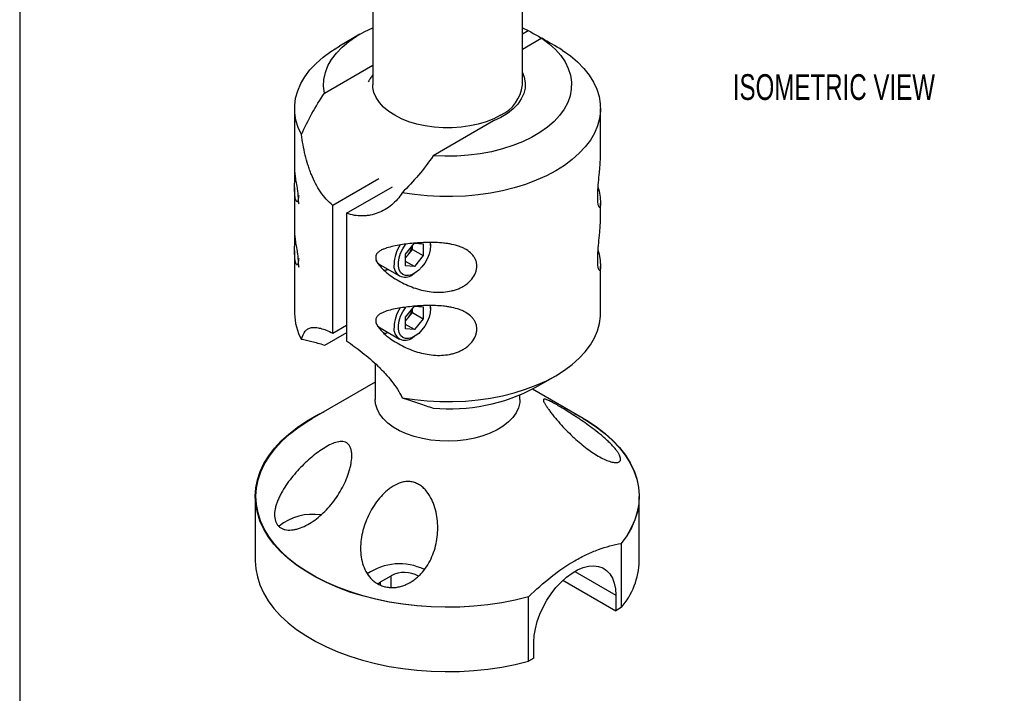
# Model space of a CAD drawing. Header units: millimetres. Extents: x 6 to 273, y 6 to 210.
# Tile 2 of 5: x 6 to 87, y 76 to 131. Entities that reach past the tile are written whole.
import ezdxf

# ---------------------------------------------------------------- set-up
doc = ezdxf.new("R2010")
doc.units = ezdxf.units.MM
doc.layers.add('DIMENSIONS', color=140, linetype='Continuous', lineweight=25)
doc.layers.add('TEXT', color=140, linetype='Continuous', lineweight=25)
doc.styles.add('SLDTEXTSTYLE0', font='TXT', dxfattribs={"width": 0.7})

msp = doc.modelspace()

# ---------------------------------------------------------------- linework, layer by layer
for p, q in [((35.3728, 138.414), (35.3728, 125.9022)), ((47.6706, 125.9022), (47.6706, 135.7185)), ((47.6706, 130.5944), (48.1452, 130.3739)), ((47.6706, 130.0999), (48.1452, 130.3739)), ((34.3139, 130.0619), (32.6298, 129.0894)), ((49.2677, 129.7259), (47.6706, 128.8039)), ((49.8331, 129.404), (49.8331, 129.401)), ((31.3997, 125.2149), (35.3728, 127.5085)), ((28.9487, 123.9578), (28.9487, 118.792)), ((54.0947, 120.0974), (54.0947, 123.9578)), ((45.3096, 122.9329), (40.3311, 120.0589)), ((35.8717, 118.1727), (32.0877, 115.9882)), ((28.9487, 117.451), (28.9487, 113.6069)), ((33.2102, 115.3402), (36.9942, 117.5246)), ((29.2339, 116.6031), (29.2339, 116.4214)), ((32.0877, 105.4799), (32.0877, 115.9882)), ((54.0947, 114.9124), (54.0947, 116.1624)), ((33.2102, 115.3402), (33.2102, 104.8319)), ((38.0774, 111.9845), (38.7993, 112.8826)), ((38.6374, 112.3657), (38.6374, 112.6812)), ((38.7993, 112.8826), (39.5213, 112.8181)), ((39.5213, 112.8181), (39.5213, 111.8554)), ((40.1252, 112.6854), (40.1252, 112.8895)), ((28.9487, 112.266), (28.9487, 107.1065)), ((38.0774, 111.0219), (38.0774, 111.9845)), ((38.0774, 111.669), (38.2764, 111.9166)), ((38.2764, 111.9166), (38.6374, 112.3657)), ((38.6374, 112.3657), (39.5213, 111.8554)), ((39.5213, 111.8554), (38.7993, 110.9573)), ((29.2339, 111.4181), (29.2339, 111.2364)), ((35.9691, 111.1001), (37.5601, 110.1817)), ((38.7993, 110.9573), (38.0774, 111.3741)), ((38.7993, 110.9573), (38.0774, 111.0219)), ((54.0947, 107.1065), (54.0947, 110.9773)), ((38.6228, 110.287), (38.7995, 110.3891)), ((38.0774, 106.7995), (38.7993, 107.6976)), ((38.7993, 107.6976), (39.5213, 107.6331)), ((40.1252, 107.5003), (40.1252, 107.7044)), ((38.2764, 106.7316), (38.6374, 107.1806)), ((38.6374, 107.1806), (38.6374, 107.4962)), ((38.6374, 107.1806), (39.5213, 106.6704)), ((39.5213, 107.6331), (39.5213, 106.6704)), ((32.0877, 105.4799), (33.2102, 106.128)), ((38.0774, 105.8368), (38.0774, 106.7995)), ((38.0774, 106.484), (38.2764, 106.7316)), ((38.7993, 105.7723), (38.0774, 106.1891)), ((39.5213, 106.6704), (38.7993, 105.7723)), ((33.2102, 105.52), (31.3997, 104.4748)), ((35.9691, 105.9151), (37.5601, 104.9966)), ((38.7993, 105.7723), (38.0774, 105.8368)), ((38.6228, 105.102), (38.7995, 105.2041)), ((35.5686, 102.993), (35.5686, 100.0344)), ((35.5686, 101.4575), (30.3844, 98.4638)), ((48.7295, 101.0025), (50.4136, 101.975)), ((47.4748, 100.0344), (47.4748, 100.3866)), ((52.659, 98.4638), (48.4924, 100.8699)), ((25.718, 92.0502), (25.718, 86.7615)), ((57.2775, 86.7615), (57.2775, 92.0502)), ((55.7977, 88.1986), (55.7977, 82.9099)), ((51.9831, 85.8928), (55.3513, 83.9485)), ((35.8016, 84.8697), (36.0157, 85.0245)), ((36.0157, 85.0245), (36.8995, 85.5348)), ((36.0157, 84.7624), (36.0157, 85.0245)), ((36.8995, 84.5957), (36.8995, 85.5348)), ((51.0056, 85.1609), (55.3513, 82.6522)), ((48.1697, 78.5064), (48.1697, 83.7951)), ((55.3513, 83.9485), (55.3513, 82.6522)), ((55.7977, 82.9099), (55.3513, 82.6522)), ((48.6161, 78.764), (48.6161, 80.0603)), ((48.6161, 78.764), (48.1697, 78.5064))]:
    msp.add_line(p, q)
at = {"flags": 128}
for points in [[(31.3997, 125.2149), (31.3322, 125.7771), (31.3582, 126.3404), (31.4775, 126.8997), (31.6888, 127.4498), (31.9904, 127.9858), (32.3794, 128.5026), (32.8522, 128.9956), (33.4046, 129.4602), (34.0314, 129.8921), (34.727, 130.2875), (35.3728, 130.5944)], [(49.2677, 129.7259), (49.8658, 129.2806), (50.3874, 128.8043), (50.8277, 128.3013), (51.1826, 127.7764), (51.4488, 127.2342), (51.624, 126.6799), (51.7066, 126.1184), (51.6957, 125.5549), (51.5914, 124.9946), (51.3949, 124.4427), (51.1077, 123.9041), (50.7326, 123.3839), (50.273, 122.8867), (49.7332, 122.4172), (49.118, 121.9797), (48.4331, 121.5782), (47.6849, 121.2163), (46.8801, 120.8975), (46.0261, 120.6245), (45.1309, 120.3999), (44.2025, 120.2258), (43.2495, 120.1038), (42.2807, 120.035), (41.3049, 120.02), (40.3311, 120.0589)], [(29.5158, 121.8025), (29.2457, 122.3894), (29.0616, 122.9873), (28.9647, 123.592), (28.9556, 124.1993), (29.0346, 124.8049), (29.201, 125.4045), (29.4536, 125.9941), (29.7907, 126.5693), (30.2099, 127.1263), (30.7083, 127.6611), (31.2825, 128.17), (31.9283, 128.6494), (32.6298, 129.0894)], [(50.9557, 128.7559), (51.6175, 128.2839), (52.2086, 127.7815), (52.7249, 127.2524), (53.1627, 126.7002), (53.5191, 126.1288), (53.7915, 125.5422), (53.978, 124.9445), (54.0773, 124.34), (54.0886, 123.7327), (54.012, 123.127), (53.848, 122.5271), (53.5977, 121.9373), (53.2628, 121.3616), (52.8458, 120.8041), (52.3494, 120.2686), (51.7773, 119.759), (51.1334, 119.2787), (50.4221, 118.8313), (49.6486, 118.4197), (48.8182, 118.0469), (47.9367, 117.7154), (47.0103, 117.4277), (46.0454, 117.1857), (45.0489, 116.9911), (44.0277, 116.8452), (42.989, 116.7492), (41.94, 116.7036), (40.888, 116.7088), (39.8405, 116.7648), (38.8048, 116.8711), (37.788, 117.027)], [(47.6706, 126.9013), (47.818, 126.5242), (47.9025, 126.0742), (47.8909, 125.6215), (47.7834, 125.1731), (47.5815, 124.7357), (47.2882, 124.3159), (46.9081, 123.92), (46.4468, 123.5539), (45.9112, 123.2232), (45.3096, 122.9329)], [(45.8696, 123.3922), (45.3138, 123.108), (44.7027, 122.8645), (44.0453, 122.6653), (43.351, 122.5133), (42.6301, 122.4107), (41.8929, 122.359), (41.1504, 122.359), (40.4133, 122.4107), (39.6924, 122.5133), (38.9981, 122.6653), (38.3406, 122.8645), (37.7295, 123.108), (37.1738, 123.3922), (36.6814, 123.7131), (36.2596, 124.0658), (35.9145, 124.4454), (35.6512, 124.8462), (35.4735, 125.2624), (35.384, 125.6879), (35.3728, 125.9022)], [(29.2871, 116.8006), (29.2667, 116.7157), (29.2339, 116.4214)], [(29.2339, 116.4214), (29.2667, 116.165), (29.2871, 116.1036)], [(40.1041, 112.9451), (40.1252, 112.6854), (40.0942, 112.3383), (40.0026, 111.9718), (39.8548, 111.6028), (39.6576, 111.2486), (39.4204, 110.9258), (39.154, 110.6495), (38.8711, 110.4326), (38.5848, 110.2853), (38.3086, 110.2144), (38.0553, 110.2233), (37.8368, 110.3114), (37.6633, 110.4748), (37.5429, 110.7058), (37.4813, 110.9936), (37.4813, 111.3246), (37.5429, 111.6835), (37.6633, 112.0535), (37.8368, 112.4172), (38.0553, 112.7577), (38.0996, 112.8165)], [(29.2871, 111.6156), (29.2667, 111.5307), (29.2339, 111.2364)], [(29.2339, 111.2364), (29.2667, 110.98), (29.2871, 110.9186)], [(40.1041, 107.7601), (40.1252, 107.5003), (40.0942, 107.1533), (40.0026, 106.7867), (39.8548, 106.4177), (39.6576, 106.0636), (39.4204, 105.7408), (39.154, 105.4645), (38.8711, 105.2476), (38.5848, 105.1003), (38.3086, 105.0294), (38.0553, 105.0382), (37.8368, 105.1264), (37.6633, 105.2898), (37.5429, 105.5208), (37.4813, 105.8085), (37.4813, 106.1396), (37.5429, 106.4985), (37.6633, 106.8684), (37.8368, 107.2322), (38.0553, 107.5726), (38.0996, 107.6314)], [(37.788, 100.1757), (38.8048, 100.0197), (39.8405, 99.9134), (40.888, 99.8575), (41.94, 99.8523), (42.989, 99.8978), (44.0277, 99.9939), (45.0489, 100.1397), (46.0454, 100.3343), (47.0103, 100.5763), (47.9367, 100.8641), (48.8182, 101.1955), (49.6486, 101.5683), (50.4221, 101.9799), (51.1334, 102.4274), (51.7773, 102.9076), (52.3494, 103.4172), (52.8458, 103.9527), (53.2628, 104.5102), (53.5977, 105.0859), (53.848, 105.6758), (54.012, 106.2756), (54.0886, 106.8813), (54.0947, 107.1065)], [(47.4748, 100.0344), (47.4572, 99.77), (47.3559, 99.3509), (47.1662, 98.9422), (46.8909, 98.5501), (46.5343, 98.1804), (46.1016, 97.8389), (45.5996, 97.5306), (45.0357, 97.2603), (44.4185, 97.032), (43.7574, 96.8493), (43.0625, 96.7148), (42.3441, 96.6306), (41.6134, 96.5981), (40.8812, 96.6176), (40.1587, 96.689), (39.4569, 96.811), (38.7864, 96.9819), (38.1574, 97.1991), (37.5793, 97.4593), (37.061, 97.7585), (36.6104, 98.0922), (36.2342, 98.4553), (35.9381, 98.8424), (35.7267, 99.2475), (35.6031, 99.6646), (35.5686, 100.0344)], [(48.1697, 83.7951), (47.0873, 83.5314), (45.9738, 83.3149), (44.8355, 83.1469), (43.6788, 83.0282), (42.5099, 82.9595), (41.3354, 82.9413), (40.1619, 82.9735), (38.9957, 83.056), (37.8434, 83.1884), (36.7114, 83.37), (35.6059, 83.5996), (34.533, 83.8761), (33.4988, 84.1979), (32.5089, 84.5633), (31.5689, 84.9701), (30.6839, 85.4162), (29.8588, 85.8991), (29.0983, 86.4161), (28.4065, 86.9643), (27.7873, 87.5407), (27.244, 88.1421), (26.7798, 88.7651), (26.3972, 89.4064), (26.0983, 90.0624), (25.8848, 90.7293), (25.7578, 91.4036), (25.7181, 92.0815), (25.7659, 92.7592), (25.9009, 93.4329), (26.1223, 94.099), (26.429, 94.7538), (26.8192, 95.3935), (27.2908, 96.0147), (27.8412, 96.614), (28.4672, 97.1879), (29.1655, 97.7334), (29.9322, 98.2473), (30.7629, 98.7269), (31.4001, 99.0504)], [(51.9278, 98.886), (52.1531, 98.7693), (52.9895, 98.293), (53.7623, 97.7821), (54.467, 97.2394), (55.0999, 96.6679), (55.6573, 96.0709), (56.1363, 95.4516), (56.5341, 94.8134), (56.8486, 94.1599), (57.0779, 93.4947), (57.2209, 92.8214), (57.2767, 92.144), (57.2451, 91.466), (57.1261, 90.7912), (56.9205, 90.1234), (56.6294, 89.4663), (56.2544, 88.8235), (55.7977, 88.1986)], [(48.1697, 83.7951), (47.0894, 83.5325), (45.9782, 83.3169), (44.8423, 83.1497), (43.6881, 83.0317), (42.5218, 82.9637), (41.35, 82.9459), (40.1791, 82.9784), (39.0157, 83.0612), (37.8661, 83.1936), (36.7368, 83.3751), (35.6341, 83.6046), (34.5639, 83.8808), (33.5323, 84.2021), (32.545, 84.5669), (31.6074, 84.9731), (30.7247, 85.4184), (29.9019, 85.9004), (29.1434, 86.4163), (28.4535, 86.9634), (27.8361, 87.5387), (27.2944, 88.1388), (26.8316, 88.7605), (26.4502, 89.4004), (26.1523, 90.0549), (25.9396, 90.7204), (25.8132, 91.3932), (25.7738, 92.0695), (25.8217, 92.7456), (25.9566, 93.4178), (26.1777, 94.0824), (26.4838, 94.7356), (26.8733, 95.3739), (27.3439, 95.9937), (27.8931, 96.5915), (28.5178, 97.1642), (29.2145, 97.7084), (29.9794, 98.2211), (30.3844, 98.4638)], [(52.659, 98.4638), (52.9857, 98.2694), (53.7571, 97.7599), (54.4607, 97.2186), (55.0926, 96.6486), (55.6493, 96.0531), (56.1277, 95.4353), (56.5252, 94.7987), (56.8395, 94.1468), (57.069, 93.4831), (57.2124, 92.8115), (57.2688, 92.1356), (57.2379, 91.4591), (57.12, 90.7858), (56.9156, 90.1195), (56.626, 89.4637), (56.2526, 88.8223), (55.7977, 88.1986)], [(25.718, 86.7615), (25.7578, 86.1149), (25.8848, 85.4406), (26.0983, 84.7736), (26.3972, 84.1177), (26.7798, 83.4764), (27.244, 82.8533), (27.7873, 82.2519), (28.4065, 81.6755), (29.0983, 81.1273), (29.8588, 80.6103), (30.6839, 80.1275), (31.5689, 79.6814), (32.5089, 79.2745), (33.4988, 78.9092), (34.533, 78.5874), (35.6059, 78.3109), (36.7114, 78.0812), (37.8434, 77.8997), (38.9957, 77.7673), (40.1619, 77.6847), (41.3354, 77.6525), (42.5099, 77.6708), (43.6788, 77.7395), (44.8355, 77.8582), (45.9738, 78.0262), (47.0873, 78.2427), (48.1697, 78.5064)], [(48.6161, 80.0603), (48.6475, 80.6079), (48.741, 81.1816), (48.8949, 81.7705), (49.1063, 82.3639), (49.3714, 82.9505), (49.6851, 83.5195), (50.0417, 84.0603), (50.4344, 84.5628), (50.8559, 85.0176), (51.2985, 85.4163), (51.7539, 85.7514), (52.2135, 86.0168), (52.6688, 86.2074), (53.1114, 86.3197), (53.533, 86.3516), (53.9257, 86.3025), (54.2822, 86.1734), (54.596, 85.9666), (54.861, 85.686), (55.0725, 85.3368), (55.2264, 84.9255), (55.3199, 84.4599), (55.3513, 83.9485)]]:
    msp.add_lwpolyline(points, dxfattribs=at)
for centre, radius, start, end in [((44.5443, 126.2443), 3.145, 294.923998, 353.755861), ((40.3015, 111.018), 3.1845, 147.379539, 177.54151), ((36.9808, 112.9684), 1.6688, 320.931427, 349.377724), ((37.1276, 112.831), 1.4683, 310.305195, 321.48307), ((36.41, 111.8133), 0.8384, 201.455116, 238.278289), ((38.0373, 111.0082), 0.9289, 170.934115, 309.071261), ((36.2216, 112.0125), 1.3548, 272.48132, 287.441519), ((33.4571, 107.1405), 4.5086, 180.432334, 209.052369), ((40.3015, 105.833), 3.1845, 147.379539, 177.54151), ((36.9808, 107.7834), 1.6688, 320.931427, 349.377724), ((36.4073, 106.6254), 0.8346, 202.339013, 238.335183), ((37.1276, 107.646), 1.4683, 310.305195, 321.48307), ((36.2216, 106.8275), 1.3548, 272.48132, 287.441519), ((38.0373, 105.8232), 0.9289, 170.934115, 309.071261), ((41.6929, 114.3144), 15.0573, 264.811194, 297.860797), ((30.3992, 86.3412), 4.248, 80.551362, 129.875366), ((51.1423, 86.9087), 6.137, 319.33829, 358.625573), ((37.5709, 81.8916), 4.6262, 63.777282, 125.067339), ((37.9836, 83.4928), 2.3119, 60.480651, 117.962746)]:
    msp.add_arc(centre, radius, start, end)
for points in [[(48.1452, 130.3739), (48.708, 130.0509), (49.2706, 129.7275), (49.8331, 129.404)], [(50.9557, 128.7559), (50.3932, 129.0795), (49.8305, 129.4029), (49.2677, 129.7259)]]:
    msp.add_open_spline(points, degree=3)
for points, knots in [([(35.3728, 126.7111), (35.2989, 126.6142), (35.1627, 126.4354), (35.054, 126.2386), (35.0042, 126.1485)], [0, 0, 0, 0, 0.5421179, 1, 1, 1, 1]), ([(29.5158, 121.8025), (29.7713, 122.3932), (30.0583, 122.9717), (30.6876, 124.1083), (31.0299, 124.6663), (31.3997, 125.2149)], [0, 0, 0, 0, 0.5, 0.5, 1, 1, 1, 1]), ([(32.0877, 115.9882), (31.7101, 116.2946), (31.378, 116.6654), (30.9363, 117.309), (30.7984, 117.5393), (30.5475, 118.0148), (30.4334, 118.2616), (30.277, 118.6445), (30.2273, 118.7743), (30.1325, 119.0381), (30.0873, 119.1725), (29.9597, 119.5778), (29.8849, 119.8508), (29.7525, 120.4017), (29.6949, 120.6797), (29.5944, 121.24), (29.5515, 121.5229), (29.5158, 121.8025)], [0, 0, 0, 0, 0.25, 0.25, 0.375, 0.375, 0.5, 0.5, 0.5625, 0.5625, 0.625, 0.625, 0.75, 0.75, 0.875, 0.875, 1, 1, 1, 1]), ([(40.3311, 120.0589), (39.9613, 119.5103), (39.5632, 118.9845), (38.7154, 117.9741), (38.2656, 117.4895), (37.788, 117.027)], [0, 0, 0, 0, 0.5, 0.5, 1, 1, 1, 1]), ([(53.8624, 116.7383), (53.8639, 116.8504), (53.8685, 117.1963), (53.9203, 117.8802), (53.994, 118.5934), (54.0487, 119.1589), (54.0819, 119.6244), (54.0996, 119.941), (54.0942, 120.0903), (54.0939, 120.0974)], [0, 0, 0, 0, 0.10670155, 0.32899306, 0.55025914, 0.68299017, 0.81942391, 0.99143153, 1, 1, 1, 1]), ([(29.2336, 116.5489), (29.2327, 116.5177), (29.2303, 116.4283), (29.2063, 116.3254), (29.1585, 116.2647), (29.0794, 116.3185), (28.9975, 116.5599), (28.9531, 116.9841), (28.9465, 117.4535), (28.953, 117.8453), (28.9593, 118.1585), (28.9625, 118.4176), (28.9615, 118.6041), (28.9589, 118.6648), (28.9581, 118.6832)], [0, 0, 0, 0, 0.027017, 0.0772793, 0.1503657, 0.2527995, 0.4214627, 0.586025, 0.704395, 0.7901763, 0.8496175, 0.9076364, 0.9719424, 1, 1, 1, 1]), ([(28.9503, 118.792), (28.9502, 118.781), (28.9497, 118.745), (28.978, 118.4583), (29.0469, 117.9986), (29.133, 117.4949), (29.1972, 117.0724), (29.2297, 116.7826), (29.2335, 116.6473), (29.2352, 116.5869)], [0, 0, 0, 0, 0.092535, 0.3042564, 0.5250151, 0.7328284, 0.8560377, 0.9357647, 1, 1, 1, 1]), ([(53.8956, 117.4624), (53.9062, 117.4233), (53.9883, 117.1214), (54.0531, 116.713), (54.0993, 116.2585), (54.0939, 115.9905), (54.0629, 115.8383), (54.013, 115.7801), (53.9445, 115.8732), (53.8769, 116.1863), (53.8672, 116.5542), (53.8624, 116.7383)], [0, 0, 0, 0, 0.026651, 0.2058619, 0.3264909, 0.450098, 0.5385062, 0.629224, 0.756305, 0.8780422, 1, 1, 1, 1]), ([(37.788, 117.027), (37.558, 116.6406), (37.2668, 116.3064), (36.7585, 115.884), (36.5755, 115.7559), (36.1954, 115.534), (35.998, 115.4396), (35.5908, 115.2849), (35.3809, 115.2245), (35.0573, 115.1616), (34.9478, 115.1452), (34.7295, 115.1226), (34.6203, 115.1163), (34.0749, 115.109), (33.6399, 115.1807), (33.2102, 115.3402)], [0, 0, 0, 0, 0.25, 0.25, 0.375, 0.375, 0.5, 0.5, 0.625, 0.625, 0.6875, 0.6875, 0.75, 0.75, 1, 1, 1, 1]), ([(53.8624, 111.5532), (53.8639, 111.6654), (53.8685, 112.0112), (53.9203, 112.6952), (53.994, 113.4084), (54.0487, 113.9739), (54.0819, 114.4393), (54.0996, 114.7559), (54.0942, 114.9053), (54.0939, 114.9124)], [0, 0, 0, 0, 0.1067016, 0.3289931, 0.5502591, 0.6829902, 0.8194239, 0.9914315, 1, 1, 1, 1]), ([(29.2336, 111.3638), (29.2327, 111.3326), (29.2303, 111.2433), (29.2063, 111.1404), (29.1585, 111.0797), (29.0794, 111.1335), (28.9975, 111.3749), (28.9531, 111.799), (28.9465, 112.2684), (28.953, 112.6602), (28.9593, 112.9735), (28.9625, 113.2326), (28.9615, 113.4191), (28.9589, 113.4798), (28.9581, 113.4982)], [0, 0, 0, 0, 0.02701696, 0.07727927, 0.15036572, 0.25279949, 0.42146268, 0.586025, 0.704395, 0.79017626, 0.8496175, 0.90763637, 0.97194235, 1, 1, 1, 1]), ([(28.9503, 113.6069), (28.9502, 113.596), (28.9497, 113.56), (28.978, 113.2733), (29.0469, 112.8135), (29.133, 112.3099), (29.1972, 111.8874), (29.2297, 111.5975), (29.2335, 111.4623), (29.2352, 111.4019)], [0, 0, 0, 0, 0.092535, 0.3042564, 0.5250151, 0.7328284, 0.8560377, 0.9357647, 1, 1, 1, 1]), ([(35.6149, 111.714), (35.6146, 111.7609), (35.6204, 111.8057), (35.6424, 111.8891), (35.6586, 111.9278), (35.6992, 112.0002), (35.7236, 112.0337), (35.7773, 112.095), (35.8067, 112.1232), (35.9009, 112.202), (35.972, 112.2475), (36.1227, 112.329), (36.2022, 112.3649), (36.4496, 112.4634), (36.6254, 112.5167), (36.9873, 112.6107), (37.1744, 112.6512), (37.5593, 112.7239), (37.7577, 112.7561), (38.1624, 112.8131), (38.3677, 112.8378), (38.9924, 112.9009), (39.4205, 112.9288), (40.0843, 112.94), (40.3088, 112.9385), (40.7547, 112.9217), (40.9773, 112.9066), (41.3106, 112.8706), (41.4216, 112.8563), (41.6433, 112.8223), (41.7539, 112.8027), (42.0791, 112.7354), (42.289, 112.6793), (42.5914, 112.5726), (42.6907, 112.533), (42.8813, 112.4459), (42.9725, 112.3987), (43.2331, 112.2442), (43.3907, 112.1226), (43.585, 111.9169), (43.6431, 111.8443), (43.7452, 111.6899), (43.7885, 111.6089), (43.8578, 111.4421), (43.8841, 111.3559), (43.9193, 111.1772), (43.9279, 111.0854), (43.9271, 110.902), (43.9177, 110.8098), (43.8811, 110.6242), (43.8536, 110.5304), (43.7474, 110.2584), (43.6448, 110.0854), (43.3814, 109.761), (43.2267, 109.6168), (42.9647, 109.4256), (42.8721, 109.366), (42.6821, 109.2579), (42.5842, 109.209), (42.3833, 109.1207), (42.2802, 109.0813), (42.0693, 109.0116), (41.961, 108.9812), (41.635, 108.9044), (41.4148, 108.8717), (40.9699, 108.8374), (40.7434, 108.836), (40.2965, 108.861), (40.0759, 108.887), (39.4213, 108.9993), (38.9945, 109.1194), (38.3668, 109.3574), (38.1599, 109.4465), (37.7577, 109.6405), (37.5613, 109.7456), (37.1783, 109.9726), (36.9916, 110.0943), (36.6295, 110.3571), (36.453, 110.4988), (36.207, 110.7262), (36.128, 110.8047), (35.9781, 110.9686), (35.9068, 111.0543), (35.7786, 111.2352), (35.7229, 111.3283), (35.6401, 111.5226), (35.6154, 111.6202), (35.6149, 111.714)], [0, 0, 0, 0, 0.0078125, 0.0078125, 0.015625, 0.015625, 0.0234375, 0.0234375, 0.03125, 0.03125, 0.046875, 0.046875, 0.0625, 0.0625, 0.09375, 0.09375, 0.125, 0.125, 0.15625, 0.15625, 0.1875, 0.1875, 0.25, 0.25, 0.28125, 0.28125, 0.3125, 0.3125, 0.328125, 0.328125, 0.34375, 0.34375, 0.375, 0.375, 0.390625, 0.390625, 0.40625, 0.40625, 0.4375, 0.4375, 0.453125, 0.453125, 0.46875, 0.46875, 0.484375, 0.484375, 0.5, 0.5, 0.515625, 0.515625, 0.53125, 0.53125, 0.5625, 0.5625, 0.59375, 0.59375, 0.609375, 0.609375, 0.625, 0.625, 0.640625, 0.640625, 0.65625, 0.65625, 0.6875, 0.6875, 0.71875, 0.71875, 0.75, 0.75, 0.8125, 0.8125, 0.84375, 0.84375, 0.875, 0.875, 0.90625, 0.90625, 0.9375, 0.9375, 0.953125, 0.953125, 0.96875, 0.96875, 0.984375, 0.984375, 1, 1, 1, 1]), ([(53.8956, 112.2774), (53.9062, 112.2383), (53.9883, 111.9364), (54.0531, 111.528), (54.0993, 111.0734), (54.0939, 110.8055), (54.0629, 110.6532), (54.013, 110.5951), (53.9445, 110.6882), (53.8769, 111.0013), (53.8672, 111.3691), (53.8624, 111.5532)], [0, 0, 0, 0, 0.02665105, 0.20586193, 0.32649091, 0.45009798, 0.53850621, 0.62922403, 0.75630501, 0.8780422, 1, 1, 1, 1]), ([(35.6149, 106.5289), (35.6146, 106.5758), (35.6204, 106.6207), (35.6424, 106.7041), (35.6586, 106.7427), (35.6992, 106.8151), (35.7236, 106.8487), (35.7773, 106.91), (35.8067, 106.9381), (35.9009, 107.017), (35.972, 107.0625), (36.1227, 107.144), (36.2022, 107.1798), (36.4496, 107.2783), (36.6254, 107.3317), (36.9873, 107.4256), (37.1744, 107.4661), (37.5593, 107.5389), (37.7577, 107.5711), (38.1624, 107.6281), (38.3677, 107.6528), (38.9924, 107.7158), (39.4205, 107.7437), (40.0843, 107.755), (40.3088, 107.7534), (40.7547, 107.7367), (40.9773, 107.7216), (41.3106, 107.6855), (41.4216, 107.6712), (41.6433, 107.6373), (41.7539, 107.6176), (42.0791, 107.5503), (42.289, 107.4943), (42.5914, 107.3876), (42.6907, 107.3479), (42.8813, 107.2609), (42.9725, 107.2136), (43.2331, 107.0591), (43.3907, 106.9375), (43.585, 106.7319), (43.6431, 106.6593), (43.7452, 106.5048), (43.7885, 106.4239), (43.8578, 106.2571), (43.8841, 106.1709), (43.9193, 105.9921), (43.9279, 105.9003), (43.9271, 105.717), (43.9177, 105.6248), (43.8811, 105.4391), (43.8536, 105.3453), (43.7474, 105.0734), (43.6448, 104.9004), (43.3814, 104.576), (43.2267, 104.4318), (42.9647, 104.2405), (42.8721, 104.1809), (42.6821, 104.0728), (42.5842, 104.0239), (42.3833, 103.9357), (42.2802, 103.8963), (42.0693, 103.8266), (41.961, 103.7962), (41.635, 103.7194), (41.4148, 103.6866), (40.9699, 103.6523), (40.7434, 103.651), (40.2965, 103.6759), (40.0759, 103.7019), (39.4213, 103.8142), (38.9945, 103.9343), (38.3668, 104.1723), (38.1599, 104.2615), (37.7577, 104.4554), (37.5613, 104.5606), (37.1783, 104.7876), (36.9916, 104.9093), (36.6295, 105.172), (36.453, 105.3137), (36.207, 105.5412), (36.128, 105.6196), (35.9781, 105.7835), (35.9068, 105.8693), (35.7786, 106.0502), (35.7229, 106.1432), (35.6401, 106.3375), (35.6154, 106.4351), (35.6149, 106.5289)], [0, 0, 0, 0, 0.0078125, 0.0078125, 0.015625, 0.015625, 0.0234375, 0.0234375, 0.03125, 0.03125, 0.046875, 0.046875, 0.0625, 0.0625, 0.09375, 0.09375, 0.125, 0.125, 0.15625, 0.15625, 0.1875, 0.1875, 0.25, 0.25, 0.28125, 0.28125, 0.3125, 0.3125, 0.328125, 0.328125, 0.34375, 0.34375, 0.375, 0.375, 0.390625, 0.390625, 0.40625, 0.40625, 0.4375, 0.4375, 0.453125, 0.453125, 0.46875, 0.46875, 0.484375, 0.484375, 0.5, 0.5, 0.515625, 0.515625, 0.53125, 0.53125, 0.5625, 0.5625, 0.59375, 0.59375, 0.609375, 0.609375, 0.625, 0.625, 0.640625, 0.640625, 0.65625, 0.65625, 0.6875, 0.6875, 0.71875, 0.71875, 0.75, 0.75, 0.8125, 0.8125, 0.84375, 0.84375, 0.875, 0.875, 0.90625, 0.90625, 0.9375, 0.9375, 0.953125, 0.953125, 0.96875, 0.96875, 0.984375, 0.984375, 1, 1, 1, 1]), ([(29.5158, 104.9511), (29.5874, 105.246), (29.6849, 105.4684), (29.8844, 105.7125), (29.9606, 105.779), (30.1307, 105.8797), (30.2247, 105.9144), (30.4331, 105.9543), (30.5475, 105.9595), (30.7371, 105.9451), (30.8034, 105.9365), (30.9404, 105.9122), (31.0113, 105.8965), (31.3776, 105.8003), (31.7091, 105.6689), (32.0877, 105.4799)], [0, 0, 0, 0, 0.25, 0.25, 0.375, 0.375, 0.5, 0.5, 0.625, 0.625, 0.6875, 0.6875, 0.75, 0.75, 1, 1, 1, 1]), ([(31.3997, 104.4748), (31.0299, 104.5965), (30.6876, 104.6948), (30.0583, 104.8525), (29.7713, 104.9118), (29.5158, 104.9511)], [0, 0, 0, 0, 0.5, 0.5, 1, 1, 1, 1]), ([(33.2102, 104.8319), (33.6388, 104.555), (34.0743, 104.2438), (34.732, 103.7249), (34.9526, 103.5424), (35.3809, 103.1693), (35.5902, 102.9774), (35.8959, 102.6807), (35.9964, 102.5802), (36.1945, 102.3761), (36.2923, 102.272), (36.5776, 101.9578), (36.7574, 101.7454), (37.0946, 101.3127), (37.252, 101.0923), (37.5414, 100.641), (37.6733, 100.4096), (37.788, 100.1757)], [0, 0, 0, 0, 0.25, 0.25, 0.375, 0.375, 0.5, 0.5, 0.5625, 0.5625, 0.625, 0.625, 0.75, 0.75, 0.875, 0.875, 1, 1, 1, 1]), ([(37.788, 100.1757), (38.2656, 100.0081), (38.7154, 99.8549), (39.5632, 99.5711), (39.9613, 99.4405), (40.3311, 99.3188)], [0, 0, 0, 0, 0.5, 0.5, 1, 1, 1, 1]), ([(53.7168, 97.444), (53.9181, 97.2877), (54.1173, 97.1263), (54.4025, 96.8821), (54.4956, 96.8001), (54.6774, 96.6346), (54.7659, 96.5511), (54.9334, 96.3867), (55.013, 96.3052), (55.1632, 96.1437), (55.2343, 96.0631), (55.3626, 95.9079), (55.4203, 95.8329), (55.5227, 95.688), (55.5677, 95.6177), (55.68, 95.4185), (55.7238, 95.3038), (55.7468, 95.1571), (55.7471, 95.1125), (55.7341, 95.0343), (55.7208, 95.0004), (55.6624, 94.9133), (55.5978, 94.8747), (55.4324, 94.8357), (55.3315, 94.8346), (55.0989, 94.8656), (54.9693, 94.8977), (54.6921, 94.9897), (54.544, 95.0498), (54.2311, 95.1967), (54.0683, 95.2827), (53.7367, 95.4749), (53.5672, 95.5816), (53.2215, 95.8152), (53.0446, 95.9428), (52.688, 96.2158), (52.51, 96.36), (52.1546, 96.6632), (51.9771, 96.8223), (51.622, 97.1561), (51.4433, 97.3321), (51.0946, 97.6914), (50.9237, 97.8755), (50.5885, 98.2529), (50.4235, 98.4474), (50.193, 98.732), (50.1185, 98.8262), (49.9753, 99.0125), (49.9068, 99.104), (49.7812, 99.2776), (49.723, 99.3608), (49.6193, 99.516), (49.5749, 99.5861), (49.5005, 99.712), (49.4704, 99.768), (49.4252, 99.8646), (49.4105, 99.9042), (49.3945, 99.9694), (49.3933, 99.9949), (49.4029, 100.0333), (49.4137, 100.0461), (49.4453, 100.0614), (49.4661, 100.0639), (49.5167, 100.0604), (49.5466, 100.0543), (49.647, 100.0253), (49.7285, 99.992), (49.9162, 99.9044), (50.0234, 99.8495), (50.2576, 99.7233), (50.3843, 99.6521), (50.6559, 99.4953), (50.8007, 99.4096), (51.1091, 99.2234), (51.2725, 99.1229), (51.6101, 98.9111), (51.7851, 98.7993), (52.0575, 98.6216), (52.1499, 98.5606), (52.3381, 98.4352), (52.4343, 98.3703), (52.7248, 98.1718), (52.9206, 98.0348), (53.316, 97.749), (53.5156, 97.6004), (53.7168, 97.444)], [0, 0, 0, 0, 0.03125, 0.03125, 0.046875, 0.046875, 0.0625, 0.0625, 0.078125, 0.078125, 0.09375, 0.09375, 0.109375, 0.109375, 0.125, 0.125, 0.15625, 0.15625, 0.171875, 0.171875, 0.1875, 0.1875, 0.21875, 0.21875, 0.25, 0.25, 0.28125, 0.28125, 0.3125, 0.3125, 0.34375, 0.34375, 0.375, 0.375, 0.40625, 0.40625, 0.4375, 0.4375, 0.46875, 0.46875, 0.5, 0.5, 0.53125, 0.53125, 0.5625, 0.5625, 0.578125, 0.578125, 0.59375, 0.59375, 0.609375, 0.609375, 0.625, 0.625, 0.640625, 0.640625, 0.65625, 0.65625, 0.671875, 0.671875, 0.6875, 0.6875, 0.703125, 0.703125, 0.71875, 0.71875, 0.75, 0.75, 0.78125, 0.78125, 0.8125, 0.8125, 0.84375, 0.84375, 0.875, 0.875, 0.90625, 0.90625, 0.921875, 0.921875, 0.9375, 0.9375, 0.96875, 0.96875, 1, 1, 1, 1]), ([(29.6875, 94.684), (29.8627, 94.8552), (30.0398, 95.0182), (30.3966, 95.327), (30.5772, 95.4736), (30.9348, 95.7444), (31.1125, 95.8691), (31.466, 96.0956), (31.6419, 96.1974), (31.9928, 96.3723), (32.1639, 96.4436), (32.4135, 96.5189), (32.4955, 96.5388), (32.6571, 96.5657), (32.7368, 96.5726), (32.8893, 96.5705), (32.9627, 96.5616), (33.1028, 96.5251), (33.1701, 96.497), (33.2926, 96.4201), (33.3482, 96.3715), (33.4471, 96.2518), (33.49, 96.1807), (33.5596, 96.0223), (33.5869, 95.9342), (33.6269, 95.7419), (33.639, 95.6405), (33.6557, 95.3236), (33.64, 95.0931), (33.5871, 94.7448), (33.5645, 94.6276), (33.5107, 94.3916), (33.4792, 94.2723), (33.3745, 93.9184), (33.2909, 93.6864), (33.1005, 93.2295), (32.9936, 93.0045), (32.7579, 92.5615), (32.628, 92.342), (32.214, 91.7088), (31.9052, 91.3167), (31.2194, 90.5959), (30.8546, 90.2802), (30.2748, 89.8836), (30.0751, 89.7643), (29.6776, 89.5634), (29.4784, 89.4806), (29.1795, 89.3869), (29.0795, 89.3607), (28.8835, 89.3207), (28.7872, 89.3066), (28.5041, 89.2834), (28.3213, 89.2939), (28.0742, 89.3527), (27.9959, 89.3795), (27.8482, 89.4483), (27.7792, 89.4904), (27.655, 89.5879), (27.5992, 89.6435), (27.5005, 89.7689), (27.4574, 89.8394), (27.3524, 90.0654), (27.3126, 90.2364), (27.2902, 90.6179), (27.3082, 90.8205), (27.3719, 91.1364), (27.3995, 91.2446), (27.4651, 91.4611), (27.5031, 91.5695), (27.5882, 91.7866), (27.6353, 91.8952), (27.7379, 92.113), (27.7936, 92.2226), (27.9707, 92.5481), (28.1008, 92.7597), (28.3802, 93.1746), (28.5304, 93.3786), (29.0021, 93.9744), (29.337, 94.3414), (29.6875, 94.684)], [0, 0, 0, 0, 0.03125, 0.03125, 0.0625, 0.0625, 0.09375, 0.09375, 0.125, 0.125, 0.15625, 0.15625, 0.171875, 0.171875, 0.1875, 0.1875, 0.203125, 0.203125, 0.21875, 0.21875, 0.234375, 0.234375, 0.25, 0.25, 0.265625, 0.265625, 0.28125, 0.28125, 0.3125, 0.3125, 0.328125, 0.328125, 0.34375, 0.34375, 0.375, 0.375, 0.40625, 0.40625, 0.4375, 0.4375, 0.5, 0.5, 0.5625, 0.5625, 0.59375, 0.59375, 0.625, 0.625, 0.640625, 0.640625, 0.65625, 0.65625, 0.6875, 0.6875, 0.703125, 0.703125, 0.71875, 0.71875, 0.734375, 0.734375, 0.75, 0.75, 0.78125, 0.78125, 0.8125, 0.8125, 0.828125, 0.828125, 0.84375, 0.84375, 0.859375, 0.859375, 0.875, 0.875, 0.90625, 0.90625, 0.9375, 0.9375, 1, 1, 1, 1]), ([(40.618, 88.359), (40.5727, 88.1123), (40.5118, 87.8674), (40.3598, 87.3906), (40.269, 87.1587), (40.0557, 86.7084), (39.9333, 86.49), (39.6517, 86.0687), (39.4956, 85.8704), (39.2376, 85.5955), (39.1476, 85.5075), (38.9587, 85.3395), (38.8592, 85.2591), (38.5506, 85.0345), (38.3323, 84.9071), (37.9827, 84.755), (37.8633, 84.7113), (37.6225, 84.6402), (37.5005, 84.6124), (37.2532, 84.5737), (37.1274, 84.5628), (36.8802, 84.5594), (36.7579, 84.5666), (36.5158, 84.5993), (36.3949, 84.6251), (36.1622, 84.694), (36.0504, 84.7368), (35.8356, 84.8384), (35.7326, 84.8972), (35.5351, 85.0304), (35.4408, 85.105), (35.1795, 85.3438), (35.0295, 85.5262), (34.775, 85.9281), (34.6742, 86.1415), (34.5159, 86.5892), (34.4584, 86.8255), (34.3851, 87.3013), (34.3685, 87.5421), (34.37, 88.0296), (34.3885, 88.2778), (34.4563, 88.767), (34.5054, 89.0089), (34.6307, 89.488), (34.707, 89.7252), (34.8864, 90.195), (34.9895, 90.4272), (35.2171, 90.8749), (35.3422, 91.0921), (35.6159, 91.5124), (35.7648, 91.7158), (36.0893, 92.1047), (36.2618, 92.2866), (36.5393, 92.5369), (36.635, 92.6166), (36.8337, 92.767), (36.9374, 92.8382), (37.2566, 93.0322), (37.4795, 93.1362), (37.8365, 93.2374), (37.9575, 93.2611), (38.2003, 93.2851), (38.324, 93.2854), (38.5673, 93.2602), (38.6857, 93.235), (38.9161, 93.1605), (39.0292, 93.1105), (39.2433, 92.9897), (39.3436, 92.9198), (39.5329, 92.7639), (39.6223, 92.6771), (39.8706, 92.401), (40.0097, 92.197), (40.1894, 91.87), (40.2442, 91.7575), (40.3432, 91.5302), (40.3877, 91.4148), (40.5077, 91.0641), (40.57, 90.8243), (40.663, 90.3346), (40.6933, 90.0864), (40.7379, 89.346), (40.7087, 88.8524), (40.618, 88.359)], [0, 0, 0, 0, 0.03125, 0.03125, 0.0625, 0.0625, 0.09375, 0.09375, 0.125, 0.125, 0.140625, 0.140625, 0.15625, 0.15625, 0.1875, 0.1875, 0.203125, 0.203125, 0.21875, 0.21875, 0.234375, 0.234375, 0.25, 0.25, 0.265625, 0.265625, 0.28125, 0.28125, 0.296875, 0.296875, 0.3125, 0.3125, 0.34375, 0.34375, 0.375, 0.375, 0.40625, 0.40625, 0.4375, 0.4375, 0.46875, 0.46875, 0.5, 0.5, 0.53125, 0.53125, 0.5625, 0.5625, 0.59375, 0.59375, 0.625, 0.625, 0.65625, 0.65625, 0.671875, 0.671875, 0.6875, 0.6875, 0.71875, 0.71875, 0.734375, 0.734375, 0.75, 0.75, 0.765625, 0.765625, 0.78125, 0.78125, 0.796875, 0.796875, 0.8125, 0.8125, 0.84375, 0.84375, 0.859375, 0.859375, 0.875, 0.875, 0.90625, 0.90625, 0.9375, 0.9375, 1, 1, 1, 1]), ([(48.1697, 83.7951), (48.7877, 84.3962), (49.4128, 84.9519), (50.6811, 85.9506), (51.3242, 86.3935), (52.141, 86.8656), (52.3052, 86.956), (52.6311, 87.1267), (52.7934, 87.2074), (53.2783, 87.4355), (54.2399, 87.8367), (55.1793, 88.0862), (55.7977, 88.1986)], [0, 0, 0, 0, 0.25, 0.25, 0.5, 0.5, 0.5625, 0.5625, 0.625, 0.625, 0.75, 1, 1, 1, 1])]:
    msp.add_open_spline(points, degree=3, knots=knots)
at = {"layer": 'TEXT'}
msp.add_line((6.35, 209.55), (6.35, 6.35), dxfattribs=at)

# ---------------------------------------------------------------- texts
at = {"layer": 'DIMENSIONS', "insert": (64.9685, 126.7737), "char_height": 2.116667, "attachment_point": 1, "style": 'SLDTEXTSTYLE0'}
msp.add_mtext('ISOMETRIC VIEW', dxfattribs=at)

doc.saveas('drawing.dxf')
